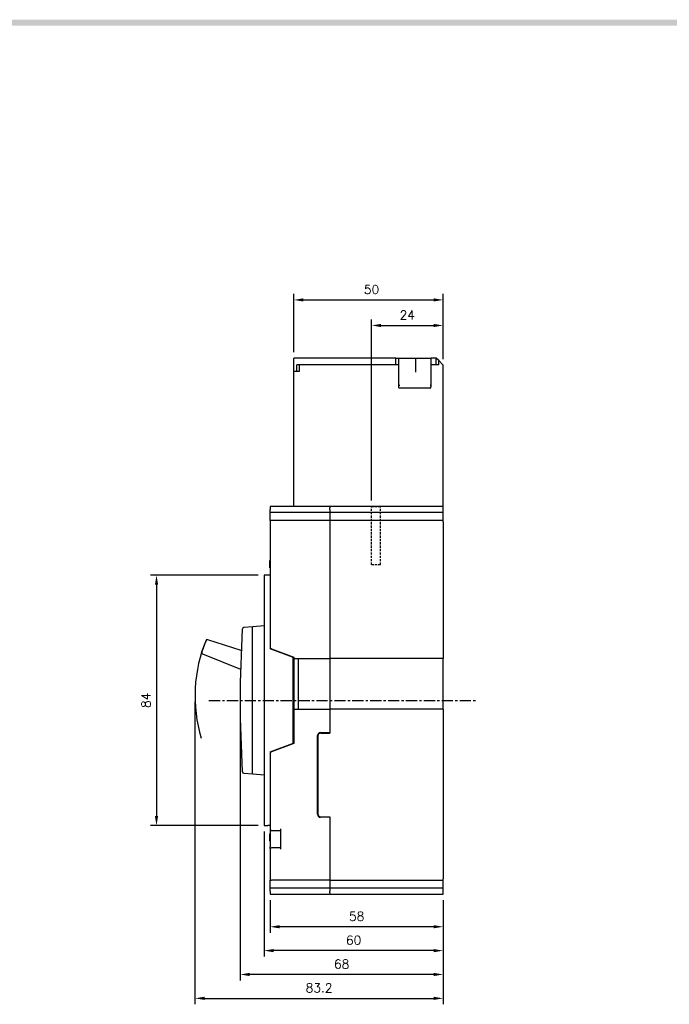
# Model space of a CAD drawing. Extents: x 2148 to 4019, y -907 to 1576.
# Tile 17 of 18: x 3359 to 3577, y 1239 to 1569. Entities that reach past the tile are written whole.
import ezdxf

# ---------------------------------------------------------------- set-up
doc = ezdxf.new("R2010")
doc.units = 0
doc.header["$LTSCALE"] = 3
doc.header["$MEASUREMENT"] = 0
doc.linetypes.add('CENTER', pattern=[2, 1.25, -0.25, 0.25, -0.25])
doc.linetypes.add('HIDDEN', pattern=[0.375, 0.25, -0.125])
doc.layers.get('0').update_dxf_attribs({"linetype": 'CONTINUOUS'})
doc.layers.get('Defpoints').update_dxf_attribs({"linetype": 'CONTINUOUS'})
for name, color, linetype in [('cen', 1, 'CENTER'), ('di', 3, 'CONTINUOUS'), ('dwg', 7, 'CONTINUOUS'), ('hi', 5, 'HIDDEN')]:
    doc.layers.add(name, color=color, linetype=linetype)
doc.styles.add('KIM', font='ROMANS.shx', dxfattribs={"height": 5, "bigfont": 'GSG1.shx'})
doc.styles.get("Standard").update_dxf_attribs({"font": 'romans.shx', "height": 3, "bigfont": 'ghs.shx'})
doc.dimstyles.new('STANDARD$0', dxfattribs={"dimtxt": 5, "dimasz": 5, "dimexe": 1, "dimexo": 2, "dimgap": 2, "dimtad": 1, "dimdec": 4, "dimzin": 12, "dimdsep": 46, "dimtxsty": 'KIM', "dimcen": -1, "dimdle": 0.1, "dimadec": 0, "dimazin": 0, "dimtfac": 1, "dimtdec": 4, "dimtmove": 0, "dimatfit": 3, "dimfxl": 0, "dimtolj": 1, "dimtzin": 0, "dimarcsym": 0})

# ---------------------------------------------------------------- blocks, each defined once
blk = doc.blocks.new('*D18')
at = {"layer": 'Defpoints', "color": 0}
for p in [(3443.11, 1275.91), (3501.11, 1275.91), (3443.11, 1265)]:
    blk.add_point(p, dxfattribs=at)
at = {"layer": 'di'}
for p, q in [((3443.11, 1273.91), (3443.11, 1263)), ((3501.11, 1273.91), (3501.11, 1263)), ((3497.91, 1265), (3446.31, 1265))]:
    blk.add_line(p, q, dxfattribs=at)
for points in [[(3446.31, 1265.54), (3446.31, 1264.47), (3443.11, 1265)], [(3497.91, 1265.54), (3497.91, 1264.47), (3501.11, 1265)]]:
    blk.add_solid(points, dxfattribs=at)
at = {"layer": 'di', "insert": (3472.11, 1268.5), "char_height": 3, "attachment_point": 5}
blk.add_mtext('\\A1;58', dxfattribs=at)
blk = doc.blocks.new('*D19')
at = {"layer": 'Defpoints', "color": 0}
for p in [(3433.11, 1340.91), (3501.11, 1275.91), (3433.11, 1249)]:
    blk.add_point(p, dxfattribs=at)
at = {"layer": 'di'}
for p, q in [((3433.11, 1338.91), (3433.11, 1247)), ((3501.11, 1273.91), (3501.11, 1247)), ((3497.91, 1249), (3436.31, 1249))]:
    blk.add_line(p, q, dxfattribs=at)
for points in [[(3436.31, 1249.54), (3436.31, 1248.47), (3433.11, 1249)], [(3497.91, 1249.54), (3497.91, 1248.47), (3501.11, 1249)]]:
    blk.add_solid(points, dxfattribs=at)
at = {"layer": 'di', "insert": (3467.11, 1252.5), "char_height": 3, "attachment_point": 5}
blk.add_mtext('\\A1;68', dxfattribs=at)
blk = doc.blocks.new('*D20')
at = {"layer": 'Defpoints', "color": 0}
for p in [(3417.96, 1342.41), (3501.11, 1275.91), (3501.11, 1241)]:
    blk.add_point(p, dxfattribs=at)
at = {"layer": 'di'}
for p, q in [((3417.96, 1340.41), (3417.96, 1239)), ((3501.11, 1273.91), (3501.11, 1239)), ((3421.16, 1241), (3497.91, 1241))]:
    blk.add_line(p, q, dxfattribs=at)
for points in [[(3421.16, 1241.54), (3421.16, 1240.47), (3417.96, 1241)], [(3497.91, 1241.54), (3497.91, 1240.47), (3501.11, 1241)]]:
    blk.add_solid(points, dxfattribs=at)
at = {"layer": 'di', "insert": (3459.54, 1244.5), "char_height": 3, "attachment_point": 5}
blk.add_mtext('\\A1;83.2', dxfattribs=at)
blk = doc.blocks.new('*D74')
at = {"layer": 'Defpoints', "color": 0}
for p in [(3441.11, 1382.91), (3405.07, 1298.91), (3441.11, 1298.91)]:
    blk.add_point(p, dxfattribs=at)
at = {"layer": 'di'}
for p, q in [((3439.11, 1382.91), (3403.07, 1382.91)), ((3405.07, 1379.71), (3405.07, 1302.11)), ((3439.11, 1298.91), (3403.07, 1298.91))]:
    blk.add_line(p, q, dxfattribs=at)
for points in [[(3404.54, 1379.71), (3405.61, 1379.71), (3405.07, 1382.91)], [(3404.54, 1302.11), (3405.61, 1302.11), (3405.07, 1298.91)]]:
    blk.add_solid(points, dxfattribs=at)
at = {"layer": 'di', "insert": (3401.57, 1340.91), "char_height": 3, "attachment_point": 5, "rotation": 90}
blk.add_mtext('\\A1;84', dxfattribs=at)
blk = doc.blocks.new('*D78')
at = {"layer": 'Defpoints', "color": 0}
for p in [(3501.11, 1475.17), (3451.11, 1455.61), (3501.11, 1453.31)]:
    blk.add_point(p, dxfattribs=at)
at = {"layer": 'di'}
for p, q in [((3451.11, 1457.61), (3451.11, 1477.17)), ((3501.11, 1455.31), (3501.11, 1477.17)), ((3454.31, 1475.17), (3497.91, 1475.17))]:
    blk.add_line(p, q, dxfattribs=at)
for points in [[(3454.31, 1475.7), (3454.31, 1474.63), (3451.11, 1475.17)], [(3497.91, 1475.7), (3497.91, 1474.63), (3501.11, 1475.17)]]:
    blk.add_solid(points, dxfattribs=at)
at = {"layer": 'di', "insert": (3477.11, 1478.67), "char_height": 3, "attachment_point": 5}
blk.add_mtext('\\A1;50', dxfattribs=at)
blk = doc.blocks.new('12441624')
for p, q in [((4614.81, 1472.93), (4580.61, 1472.93)), ((4580.61, 1468.43), (4580.61, 1472.93)), ((4614.81, 1472.93), (4615.61, 1472.93)), ((4614.81, 1470.73), (4614.81, 1472.93)), ((4615.61, 1472.93), (4615.61, 1470.73)), ((4615.61, 1472.93), (4621.05, 1472.93)), ((4621.05, 1472.93), (4621.31, 1472.93)), ((4621.31, 1472.93), (4621.31, 1468.26)), ((4621.31, 1472.93), (4621.61, 1472.93)), ((4621.61, 1472.93), (4622.06, 1472.93)), ((4622.06, 1472.93), (4622.15, 1472.93)), ((4622.15, 1472.93), (4626.61, 1472.93)), ((4628.31, 1472.93), (4626.61, 1472.93)), ((4626.61, 1470.73), (4626.61, 1472.93)), ((4628.31, 1470.73), (4628.31, 1472.93)), ((4629.11, 1472.13), (4628.31, 1472.93)), ((4583.8, 1470.73), (4581.61, 1470.73)), ((4581.61, 1468.43), (4581.61, 1470.73)), ((4582.41, 1470.73), (4582.41, 1468.43)), ((4614.81, 1470.73), (4583.81, 1470.73)), ((4615.61, 1470.73), (4614.81, 1470.73)), ((4615.61, 1470.73), (4615.61, 1463.99)), ((4626.61, 1463.99), (4626.61, 1470.73)), ((4628.31, 1470.73), (4626.61, 1470.73)), ((4629.11, 1470.73), (4628.31, 1470.73)), ((4630.61, 1470.63), (4629.11, 1472.13)), ((4629.11, 1470.73), (4629.11, 1472.13)), ((4630.61, 1423.23), (4630.61, 1470.63)), ((4580.61, 1423.23), (4580.61, 1468.43)), ((4582.41, 1468.43), (4580.61, 1468.43)), ((4626.31, 1462.93), (4615.91, 1462.93))]:
    blk.add_line(p, q)
for centre, major_axis, ratio, start_param, end_param in [((4615.91, 1464.82), (0.04, 1.08), 0.275973, 1.714068, 2.96902), ((4615.91, 1463.99), (0, 1.07), 0.28127, 1.570796, 3.141593), ((4615.91, 1463.78), (-0.298, 0.188), 0.20413, 1.38349, 1.699335), ((4626.31, 1463.99), (0, 1.07), 0.28127, 3.141593, 4.712389), ((4626.31, 1463.94), (-0.299, -0.113), 0.248409, 1.477387, 1.903974), ((4626.31, 1465.02), (-0.1, 1.12), 0.253358, 3.236483, 4.380694)]:
    blk.add_ellipse(centre, major_axis=major_axis, ratio=ratio, start_param=start_param, end_param=end_param)
blk = doc.blocks.new('*D84')
at = {"layer": 'Defpoints', "color": 0}
for p in [(3501.11, 1466.59), (3501.11, 1453.31), (3477.11, 1405.91)]:
    blk.add_point(p, dxfattribs=at)
at = {"layer": 'di'}
for p, q in [((3477.11, 1407.91), (3477.11, 1468.59)), ((3480.31, 1466.59), (3497.91, 1466.59)), ((3501.11, 1455.31), (3501.11, 1468.59))]:
    blk.add_line(p, q, dxfattribs=at)
for points in [[(3480.31, 1467.13), (3480.31, 1466.06), (3477.11, 1466.59)], [(3497.91, 1467.13), (3497.91, 1466.06), (3501.11, 1466.59)]]:
    blk.add_solid(points, dxfattribs=at)
at = {"layer": 'di', "insert": (3489.11, 1470.09), "char_height": 3, "attachment_point": 5}
blk.add_mtext('\\A1;24', dxfattribs=at)
blk = doc.blocks.new('*D95')
at = {"layer": 'Defpoints', "color": 0}
for p in [(3441.11, 1298.91), (3501.11, 1275.91), (3441.11, 1257)]:
    blk.add_point(p, dxfattribs=at)
at = {"layer": 'di'}
for p, q in [((3441.11, 1296.91), (3441.11, 1255)), ((3501.11, 1273.91), (3501.11, 1255)), ((3497.91, 1257), (3444.31, 1257))]:
    blk.add_line(p, q, dxfattribs=at)
for points in [[(3444.31, 1257.54), (3444.31, 1256.47), (3441.11, 1257)], [(3497.91, 1257.54), (3497.91, 1256.47), (3501.11, 1257)]]:
    blk.add_solid(points, dxfattribs=at)
at = {"layer": 'di', "insert": (3471.11, 1260.5), "char_height": 3, "attachment_point": 5}
blk.add_mtext('\\A1;60', dxfattribs=at)

msp = doc.modelspace()

# ---------------------------------------------------------------- linework, layer by layer
for p, q in [((3463.108, 1405.911), (3443.108, 1405.911)), ((3443.108, 1405.911), (3443.108, 1404.911)), ((3443.108, 1403.911), (3443.108, 1404.911)), ((3463.108, 1403.911), (3443.108, 1403.911)), ((3443.108, 1401.211), (3443.108, 1403.911)), ((3501.108, 1405.911), (3463.108, 1405.911)), ((3463.108, 1405.911), (3463.108, 1405.411)), ((3463.108, 1405.347), (3463.108, 1405.411)), ((3463.108, 1404.911), (3463.108, 1405.347)), ((3463.108, 1404.911), (3463.108, 1403.911)), ((3463.108, 1403.911), (3463.108, 1401.211)), ((3501.108, 1403.911), (3463.108, 1403.911)), ((3501.108, 1405.411), (3501.108, 1405.911)), ((3501.108, 1403.911), (3501.108, 1405.411)), ((3501.108, 1401.211), (3501.108, 1403.911)), ((3443.108, 1401.211), (3443.108, 1382.911)), ((3443.608, 1401.211), (3443.108, 1401.211)), ((3463.108, 1401.211), (3443.608, 1401.211)), ((3463.108, 1401.211), (3463.108, 1354.911)), ((3501.108, 1401.211), (3463.108, 1401.211)), ((3501.108, 1400.711), (3501.108, 1401.211)), ((3501.108, 1400.711), (3501.108, 1354.911)), ((3443.008, 1387.83), (3443.108, 1387.83)), ((3443.008, 1387.532), (3443.008, 1387.533)), ((3443.008, 1387.532), (3443.108, 1387.532)), ((3443.008, 1385.662), (3443.008, 1387.532)), ((3443.008, 1385.662), (3443.108, 1385.662)), ((3443.008, 1385.628), (3443.008, 1385.662)), ((3443.008, 1385.61), (3443.008, 1385.628)), ((3443.008, 1385.361), (3443.108, 1385.361)), ((3443.008, 1385.33), (3443.108, 1385.33)), ((3441.108, 1382.911), (3441.108, 1365.61)), ((3442.408, 1382.911), (3441.108, 1382.911)), ((3443.108, 1382.911), (3442.408, 1382.911)), ((3443.108, 1382.911), (3443.108, 1358.176)), ((3437.382, 1365.585), (3434.28, 1365.314)), ((3437.108, 1365.286), (3437.108, 1316.536)), ((3441.108, 1365.911), (3437.382, 1365.585)), ((3441.108, 1365.61), (3441.108, 1316.212)), ((3421.603, 1360.916), (3420.228, 1357.124)), ((3433.455, 1357.578), (3422.227, 1361.221)), ((3450.58, 1355.431), (3443.108, 1358.176)), ((3443.608, 1358.223), (3451.108, 1355.411)), ((3420.512, 1356.49), (3433.245, 1351.375)), ((3451.108, 1355.214), (3450.885, 1355.111)), ((3450.908, 1326.86), (3450.908, 1354.962)), ((3451.108, 1355.411), (3451.108, 1354.911)), ((3451.108, 1354.911), (3463.108, 1354.911)), ((3451.108, 1354.911), (3451.108, 1337.911)), ((3452.608, 1337.911), (3452.608, 1354.911)), ((3463.108, 1354.911), (3463.108, 1337.911)), ((3501.108, 1354.911), (3463.108, 1354.911)), ((3501.108, 1337.911), (3501.108, 1354.911)), ((3450.908, 1351.983), (3451.108, 1351.982)), ((3451.108, 1337.911), (3463.108, 1337.911)), ((3451.108, 1337.911), (3451.108, 1326.411)), ((3463.108, 1337.911), (3463.108, 1330.111)), ((3501.108, 1337.911), (3463.108, 1337.911)), ((3501.108, 1337.911), (3501.108, 1281.111)), ((3450.908, 1331.411), (3451.108, 1331.411)), ((3459.008, 1302.711), (3459.008, 1329.111)), ((3459.108, 1328.911), (3459.108, 1302.911)), ((3460.008, 1330.111), (3463.108, 1330.111)), ((3460.108, 1329.911), (3463.108, 1329.911)), ((3463.108, 1330.111), (3463.108, 1329.911)), ((3443.108, 1323.646), (3450.58, 1326.391)), ((3451.108, 1326.411), (3443.608, 1323.598)), ((3443.108, 1323.646), (3443.108, 1298.911)), ((3434.28, 1316.508), (3437.382, 1316.237)), ((3437.382, 1316.237), (3441.108, 1315.911)), ((3441.108, 1316.212), (3441.108, 1298.911)), ((3463.108, 1301.711), (3460.008, 1301.711)), ((3460.108, 1301.911), (3463.108, 1301.911)), ((3463.108, 1301.911), (3463.108, 1301.711)), ((3463.108, 1301.711), (3463.108, 1280.611)), ((3441.108, 1298.911), (3442.408, 1298.911)), ((3443.108, 1298.911), (3442.408, 1298.911)), ((3443.108, 1298.911), (3443.108, 1297.811)), ((3443.108, 1297.811), (3443.108, 1291.749)), ((3446.608, 1297.811), (3446.608, 1291.011)), ((3443.008, 1296.13), (3443.108, 1296.13)), ((3443.008, 1295.832), (3443.108, 1295.832)), ((3443.008, 1293.962), (3443.008, 1295.832)), ((3443.608, 1297.311), (3446.608, 1297.311)), ((3443.008, 1293.962), (3443.108, 1293.962)), ((3443.008, 1293.661), (3443.108, 1293.661)), ((3443.008, 1293.63), (3443.108, 1293.63)), ((3443.108, 1291.292), (3443.108, 1291.011)), ((3443.108, 1291.011), (3443.108, 1280.611)), ((3446.608, 1291.511), (3443.608, 1291.511)), ((3501.108, 1280.611), (3501.108, 1281.111)), ((3443.108, 1280.611), (3443.608, 1280.611)), ((3443.108, 1277.911), (3443.108, 1280.611)), ((3463.108, 1277.911), (3443.108, 1277.911)), ((3443.108, 1276.911), (3443.108, 1277.911)), ((3463.108, 1280.611), (3443.608, 1280.611)), ((3463.108, 1280.611), (3463.108, 1277.911)), ((3463.108, 1280.611), (3501.108, 1280.611)), ((3463.108, 1277.911), (3463.108, 1276.911)), ((3501.108, 1277.911), (3463.108, 1277.911)), ((3501.108, 1277.911), (3501.108, 1280.611)), ((3501.108, 1276.411), (3501.108, 1277.911)), ((3443.108, 1276.911), (3443.108, 1275.911)), ((3443.108, 1275.911), (3463.108, 1275.911)), ((3463.108, 1276.475), (3463.108, 1276.911)), ((3463.108, 1276.411), (3463.108, 1276.475)), ((3463.108, 1276.411), (3463.108, 1275.911)), ((3463.108, 1275.911), (3501.108, 1275.911)), ((3501.108, 1275.911), (3501.108, 1276.411))]:
    msp.add_line(p, q)
at = {"flags": 128}
for points in [[(3443.108, 1358.411), (3443.115, 1358.408), (3443.138, 1358.4), (3443.175, 1358.386), (3443.225, 1358.367), (3443.286, 1358.344), (3443.358, 1358.317), (3443.437, 1358.288), (3443.521, 1358.256), (3443.608, 1358.223)], [(3443.608, 1323.598), (3443.51, 1323.562), (3443.416, 1323.527), (3443.33, 1323.494), (3443.254, 1323.466), (3443.192, 1323.443), (3443.146, 1323.425), (3443.117, 1323.415), (3443.108, 1323.411)]]:
    msp.add_lwpolyline(points, dxfattribs=at)
for centre, radius, start, end in [((3833.108, 1340.911), 400, 176.56959, 183.43041), ((3434.324, 1364.816), 0.5, 95, 176.56959), ((3437.408, 1365.286), 0.3, 95, 180), ((3422.073, 1360.745), 0.5, 72.02438, 160.0704), ((3420.698, 1356.954), 0.5, 160.0704, 248.11642), ((3450.408, 1354.962), 0.5, 0, 69.82935), ((3460.008, 1329.111), 1, 90, 180), ((3460.108, 1328.911), 1, 90, 180), ((3450.408, 1326.86), 0.5, 290.17065, 0), ((3434.324, 1317.006), 0.5, 183.43041, 265), ((3437.408, 1316.536), 0.3, 180, 265), ((3460.008, 1302.711), 1, 180, 270), ((3460.108, 1302.911), 1, 180, 270), ((3443.608, 1297.811), 0.5, 180, 270), ((3443.608, 1291.011), 0.5, 90, 180)]:
    msp.add_arc(centre, radius, start, end)
for points, knots in [([(3443.008, 1387.532), (3443.008, 1387.572), (3443.008, 1387.651), (3443.008, 1387.755), (3443.008, 1387.821), (3443.008, 1387.827), (3443.008, 1387.83)], [0, 0, 0, 0, 0.2808657, 0.5602219, 0.7799357, 1, 1, 1, 1]), ([(3443.008, 1385.361), (3443.008, 1385.363), (3443.008, 1385.367), (3443.008, 1385.443), (3443.008, 1385.557), (3443.008, 1385.627), (3443.008, 1385.662)], [0, 0, 0, 0, 0.2810175, 0.5580065, 0.7785846, 1, 1, 1, 1]), ([(3443.008, 1295.832), (3443.008, 1295.872), (3443.008, 1295.951), (3443.008, 1296.055), (3443.008, 1296.121), (3443.008, 1296.127), (3443.008, 1296.13)], [0, 0, 0, 0, 0.2808576, 0.5602184, 0.7799352, 1, 1, 1, 1]), ([(3443.008, 1293.661), (3443.008, 1293.663), (3443.008, 1293.667), (3443.008, 1293.743), (3443.008, 1293.857), (3443.008, 1293.927), (3443.008, 1293.962)], [0, 0, 0, 0, 0.28101674, 0.55800894, 0.77858776, 1, 1, 1, 1]), ([(3443.108, 1291.292), (3443.108, 1291.293), (3443.108, 1291.45), (3443.108, 1291.603), (3443.108, 1291.748), (3443.108, 1291.749)], [0, 0, 0, 0, 0.0091063, 0.990893, 1, 1, 1, 1])]:
    msp.add_open_spline(points, degree=3, knots=knots)
at = {"layer": 'cen'}
msp.add_line((3422.652, 1340.911), (3512.307, 1340.911), dxfattribs=at)
at = {"layer": 'di'}
msp.add_arc((3466.908, 1342.411), 48.943, 157.21547, 196.88998, dxfattribs=at)
at = {"layer": 'dwg'}
msp.add_trace([(2380.183, 1569.122), (2382.183, 1567.122), (4012.183, 1569.122), (4010.183, 1567.122)], dxfattribs=at)
at = {"layer": 'hi'}
for p, q in [((3477.108, 1386.411), (3477.108, 1405.911)), ((3477.108, 1405.911), (3480.108, 1405.911)), ((3480.108, 1386.411), (3480.108, 1405.911)), ((3477.108, 1386.411), (3480.108, 1386.411))]:
    msp.add_line(p, q, dxfattribs=at)

# ---------------------------------------------------------------- block references
at = {"layer": 'di'}
msp.add_blockref('12441624', (-1129.499, -17.315), dxfattribs=at)

# ---------------------------------------------------------------- dimensions: what is measured, and where the dimension line sits
for base, p1, p2, override, picture, middle in [((3501.108, 1475.168), (3451.108, 1455.611), (3501.108, 1453.311), {"dimtxt": 4, "dimasz": 3.2, "dimexe": 2, "dimdec": 2, "dimzin": 8, "dimtxsty": 'Standard', "dimcen": 0, "dimclrd": 256, "dimclre": 256, "dimclrt": 256, "dimadec": 2, "dimazin": 2, "dimtfac": 0.6, "dimtdec": 2, "dimtzin": 8, "dimlwd": 65535, "dimlwe": 65535, "dimarcsym": 1}, '*D78', (3477.108, 1475.168)), ((3501.108, 1466.592), (3477.108, 1405.911), (3501.108, 1453.311), {"dimtxt": 4, "dimasz": 3.2, "dimexe": 2, "dimdec": 2, "dimzin": 8, "dimtxsty": 'Standard', "dimcen": 0, "dimclrd": 256, "dimclre": 256, "dimclrt": 256, "dimadec": 2, "dimazin": 2, "dimtfac": 0.6, "dimtdec": 2, "dimtzin": 8, "dimlwd": 65535, "dimlwe": 65535, "dimarcsym": 1}, '*D84', (3489.108, 1466.592)), ((3433.108, 1249.002), (3501.108, 1275.911), (3433.108, 1340.911), {"dimtxt": 4, "dimasz": 3.2, "dimexe": 2, "dimdec": 2, "dimzin": 8, "dimtxsty": 'Standard', "dimcen": 0, "dimclrd": 256, "dimclre": 256, "dimclrt": 256, "dimadec": 2, "dimazin": 2, "dimtfac": 0.6, "dimtdec": 2, "dimtmove": 0, "dimtzin": 8, "dimlwd": 65535, "dimlwe": 65535, "dimarcsym": 1}, '*D19', (3467.108, 1249.002)), ((3441.108, 1257.002), (3501.108, 1275.911), (3441.108, 1298.911), {"dimtxt": 4, "dimasz": 3.2, "dimexe": 2, "dimdec": 2, "dimzin": 8, "dimtxsty": 'Standard', "dimcen": 0, "dimclrd": 256, "dimclre": 256, "dimclrt": 256, "dimadec": 2, "dimazin": 2, "dimtfac": 0.6, "dimtdec": 2, "dimtmove": 0, "dimtzin": 8, "dimlwd": 65535, "dimlwe": 65535, "dimarcsym": 1}, '*D95', (3471.108, 1257.002)), ((3443.108, 1265.002), (3501.108, 1275.911), (3443.108, 1275.911), {"dimtxt": 4, "dimasz": 3.2, "dimexe": 2, "dimdec": 2, "dimzin": 8, "dimtxsty": 'Standard', "dimcen": 0, "dimclrd": 256, "dimclre": 256, "dimclrt": 256, "dimadec": 2, "dimazin": 2, "dimtfac": 0.6, "dimtdec": 2, "dimtmove": 0, "dimtzin": 8, "dimlwd": 65535, "dimlwe": 65535, "dimarcsym": 1}, '*D18', (3472.108, 1265.002))]:
    dim = msp.add_linear_dim(base=base, p1=p1, p2=p2, dimstyle='STANDARD$0', override=override, dxfattribs=at)
    dim.commit()
    dim.dimension.update_dxf_attribs({"geometry": picture, "text_midpoint": middle, "dimtype": 160})
dim = msp.add_linear_dim(base=(3405.075, 1298.911), p1=(3441.108, 1382.911), p2=(3441.108, 1298.911), angle=90, dimstyle='STANDARD$0', override={"dimtxt": 4, "dimasz": 3.2, "dimexe": 2, "dimdec": 2, "dimzin": 8, "dimtxsty": 'Standard', "dimcen": 0, "dimclrd": 256, "dimclre": 256, "dimclrt": 256, "dimadec": 2, "dimazin": 2, "dimtfac": 0.6, "dimtdec": 2, "dimtzin": 8, "dimlwd": 65535, "dimlwe": 65535, "dimarcsym": 1}, dxfattribs=at)
dim.commit()
dim.dimension.update_dxf_attribs({"geometry": '*D74', "text_midpoint": (3401.575, 1340.911)})
dim = msp.add_linear_dim(base=(3501.108, 1241.002), p1=(3417.964, 1342.411), p2=(3501.108, 1275.911), text='83.2', dimstyle='STANDARD$0', override={"dimtxt": 4, "dimasz": 3.2, "dimexe": 2, "dimdec": 2, "dimzin": 8, "dimtxsty": 'Standard', "dimcen": 0, "dimclrd": 256, "dimclre": 256, "dimclrt": 256, "dimadec": 2, "dimazin": 2, "dimtfac": 0.6, "dimtdec": 2, "dimtmove": 0, "dimtzin": 8, "dimlwd": 65535, "dimlwe": 65535, "dimarcsym": 1}, dxfattribs=at)
dim.commit()
dim.dimension.update_dxf_attribs({"geometry": '*D20', "text_midpoint": (3459.536, 1241.002), "dimtype": 160})

doc.saveas('drawing.dxf')
